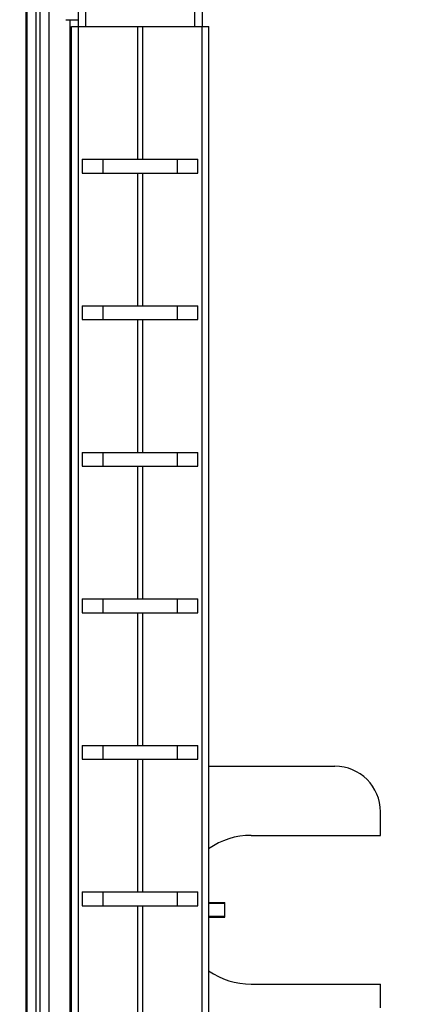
# Model space of a CAD drawing. Header units: inches. Extents: x 0.2 to 16.8, y 0.2 to 10.8.
# Tile 36 of 38: x 10.83 to 11.353, y 6.988 to 8.338. Entities that reach past the tile are written whole.
import ezdxf

# ---------------------------------------------------------------- set-up
doc = ezdxf.new("R2010")
doc.units = ezdxf.units.IN
doc.header["$LTSCALE"] = 0.935
doc.header["$MEASUREMENT"] = 0
doc.layers.get('0').update_dxf_attribs({"linetype": 'CONTINUOUS'})
doc.layers.add('DIMENSIONS', color=7, linetype='CONTINUOUS')
doc.styles.get("Standard").update_dxf_attribs({"font": 'txt', "width": 0.8})
doc.dimstyles.new('DIMSTYLE_1', dxfattribs={"dimtxt": 0.125, "dimasz": 0.18, "dimexe": 0.125, "dimexo": 0.0625, "dimgap": 0.09, "dimtad": 0, "dimtih": 1, "dimtoh": 1, "dimzin": 4, "dimdsep": 46, "dimtxsty": 'STANDARD', "dimblk": '_FILLED', "dimblk1": '_FILLED', "dimblk2": '_FILLED', "dimcen": 0.09, "dimadec": 0, "dimazin": 0, "dimtp": 0.01, "dimtm": 0.01, "dimtfac": 1, "dimtofl": 0, "dimtmove": 0, "dimatfit": 3, "dimldrblk": '_FILLED', "dimfxl": 1, "dimtolj": 1, "dimtzin": 4, "dimarcsym": 0})
doc.dimstyles.new('DIMSTYLE_2', dxfattribs={"dimtxt": 0.125, "dimasz": 0.18, "dimexe": 0.125, "dimexo": 0.0625, "dimgap": 0.0625, "dimtad": 0, "dimtih": 1, "dimtoh": 1, "dimzin": 4, "dimdsep": 46, "dimtxsty": 'STANDARD', "dimblk": '_FILLED', "dimblk1": '_FILLED', "dimblk2": '_FILLED', "dimcen": 0.09, "dimadec": 0, "dimazin": 0, "dimtp": 0.01, "dimtm": 0.01, "dimtfac": 1, "dimtofl": 0, "dimtmove": 0, "dimatfit": 3, "dimldrblk": '_FILLED', "dimfxl": 1, "dimtolj": 1, "dimtzin": 4, "dimarcsym": 0})

# ---------------------------------------------------------------- blocks, each defined once
blk = doc.blocks.new('_FILLED')
at = {"color": 0, "linetype": 'BYBLOCK'}
blk.add_solid([(0, 0), (-1, 0.1736), (-1, -0.1736)], dxfattribs=at)
blk = doc.blocks.new('*D22')
at = {"layer": 'DIMENSIONS', "color": 2, "linetype": 'CONTINUOUS'}
for p, q in [((11.0023, 8.7485), (12.4826, 8.7485)), ((12.3576, 8.7485), (12.3576, 6.341)), ((12.3576, 3.6836), (12.3576, 6.091)), ((11.0023, 3.6836), (12.4826, 3.6836))]:
    blk.add_line(p, q, dxfattribs=at)
at = {"layer": 'DIMENSIONS', "color": 2, "linetype": 'CONTINUOUS', "xscale": 0.18, "yscale": 0.18, "zscale": 0.18}
for p, rotation in [((12.3576, 8.7485), 90), ((12.3576, 3.6836), 270)]:
    blk.add_blockref('_FILLED', p, dxfattribs=dict(at, rotation=rotation))
at = {"layer": 'DIMENSIONS', "color": 2, "linetype": 'CONTINUOUS', "insert": (12.3576, 6.2785), "char_height": 0.125, "width": 1.225, "attachment_point": 2, "line_spacing_factor": 0.9}
blk.add_mtext('5.06{\\Ftxt.shx;\\W1.000000;\\H0.125000; }[128.6]', dxfattribs=at)
blk = doc.blocks.new('*D25')
at = {"layer": 'DIMENSIONS', "color": 2, "linetype": 'CONTINUOUS'}
blk.add_line((9.8758, 7.7045), (9.8758, 9.186), dxfattribs=at)
at = {"layer": 'DIMENSIONS', "color": 2, "linetype": 'CONTINUOUS', "insert": (9.8133, 9.2485), "char_height": 0.125, "width": 0.925, "attachment_point": 1, "rotation": 90, "line_spacing_factor": 0.9}
blk.add_mtext('1.06{\\Ftxt.shx;\\W1.000000;\\H0.125000; }[27]', dxfattribs=at)
blk = doc.blocks.new('*D26')
at = {"layer": 'DIMENSIONS', "color": 2, "linetype": 'CONTINUOUS'}
blk.add_line((10.5532, 6.8518), (10.5532, 9.186), dxfattribs=at)
at = {"layer": 'DIMENSIONS', "color": 2, "linetype": 'CONTINUOUS', "insert": (10.4907, 9.2485), "char_height": 0.125, "width": 0.925, "attachment_point": 1, "rotation": 90, "line_spacing_factor": 0.9}
blk.add_mtext('.39{\\Ftxt.shx;\\W1.000000;\\H0.125000; }[9.8]', dxfattribs=at)

msp = doc.modelspace()

# ---------------------------------------------------------------- linework, layer by layer
at = {"color": 7, "linetype": 'CONTINUOUS'}
for p, q in [((10.8388, 3.6936), (10.8388, 8.7385)), ((10.8398, 3.6836), (10.8398, 8.7485)), ((10.8698, 8.7485), (10.8698, 3.6836)), ((10.9098, 8.3985), (10.9098, 8.3285)), ((11.0798, 8.3985), (11.0798, 8.3285)), ((10.9008, 4.3285), (10.9008, 8.3285)), ((10.9008, 8.3285), (11.0887, 8.3285)), ((11.0888, 4.3285), (11.0888, 8.3285)), ((10.9155, 8.1465), (10.9155, 8.1275)), ((10.9155, 8.1465), (11.074, 8.1465)), ((10.9442, 8.1275), (10.9442, 8.1465)), ((11.0453, 8.1465), (11.0453, 8.1275)), ((11.074, 8.1275), (11.074, 8.1465)), ((10.9155, 8.1275), (11.074, 8.1275)), ((10.9155, 7.9456), (10.9155, 7.9266)), ((10.9155, 7.9456), (11.074, 7.9456)), ((10.9442, 7.9266), (10.9442, 7.9456)), ((11.0453, 7.9456), (11.0453, 7.9266)), ((11.074, 7.9266), (11.074, 7.9456)), ((10.9155, 7.9266), (11.074, 7.9266)), ((10.9155, 7.7446), (10.9155, 7.7256)), ((10.9155, 7.7446), (11.074, 7.7446)), ((10.9442, 7.7256), (10.9442, 7.7446)), ((11.0453, 7.7446), (11.0453, 7.7256)), ((11.074, 7.7256), (11.074, 7.7446)), ((10.9155, 7.7256), (11.074, 7.7256)), ((10.9155, 7.5437), (10.9155, 7.5247)), ((10.9155, 7.5437), (11.074, 7.5437)), ((10.9442, 7.5247), (10.9442, 7.5437)), ((11.0453, 7.5437), (11.0453, 7.5247)), ((11.074, 7.5247), (11.074, 7.5437)), ((10.9155, 7.5247), (11.074, 7.5247)), ((10.9155, 7.3427), (10.9155, 7.3237)), ((10.9155, 7.3427), (11.074, 7.3427)), ((10.9442, 7.3237), (10.9442, 7.3427)), ((11.0453, 7.3427), (11.0453, 7.3237)), ((11.074, 7.3237), (11.074, 7.3427)), ((10.9155, 7.3237), (11.074, 7.3237)), ((11.0888, 7.3142), (11.2616, 7.3142)), ((11.3241, 7.2193), (11.3241, 7.2517)), ((11.1469, 7.2193), (11.3241, 7.2193)), ((10.9155, 7.1418), (10.9155, 7.1228)), ((10.9155, 7.1418), (11.074, 7.1418)), ((10.9442, 7.1228), (10.9442, 7.1418)), ((11.0453, 7.1418), (11.0453, 7.1228)), ((11.074, 7.1228), (11.074, 7.1418)), ((10.9155, 7.1228), (11.074, 7.1228)), ((11.1469, 7.0153), (11.3241, 7.0153)), ((11.3241, 6.983), (11.3241, 7.0153))]:
    msp.add_line(p, q, dxfattribs=at)
at = {"color": 9, "linetype": 'CONTINUOUS'}
for p, q in [((10.8518, 8.7485), (10.8518, 3.6836)), ((10.8578, 3.6836), (10.8578, 8.7485)), ((10.9198, 8.3985), (10.9198, 8.3285)), ((11.0698, 8.3285), (11.0698, 8.3985)), ((10.899, 4.319), (10.899, 8.338)), ((10.9097, 8.3285), (10.9097, 4.3285)), ((10.9916, 8.1465), (10.9916, 8.3285)), ((10.9979, 8.3285), (10.9979, 8.1465)), ((11.0798, 4.3285), (11.0798, 8.3285)), ((10.9916, 7.9456), (10.9916, 8.1275)), ((10.9979, 8.1275), (10.9979, 7.9456)), ((10.9916, 7.7446), (10.9916, 7.9266)), ((10.9979, 7.9266), (10.9979, 7.7446)), ((10.9916, 7.5437), (10.9916, 7.7256)), ((10.9979, 7.7256), (10.9979, 7.5437)), ((10.9916, 7.3427), (10.9916, 7.5247)), ((10.9979, 7.5247), (10.9979, 7.3427)), ((10.9916, 7.1418), (10.9916, 7.3237)), ((10.9979, 7.3237), (10.9979, 7.1418)), ((10.9916, 6.9408), (10.9916, 7.1228)), ((10.9979, 7.1228), (10.9979, 6.9408))]:
    msp.add_line(p, q, dxfattribs=at)
at = {"color": 6, "linetype": 'CONTINUOUS'}
for p, q in [((10.8928, 8.338), (10.9098, 8.338)), ((11.0888, 7.1273), (11.1108, 7.1273)), ((11.1108, 7.126), (11.0888, 7.126)), ((11.1108, 7.1073), (11.1108, 7.1273)), ((11.0888, 7.1086), (11.1108, 7.1086)), ((11.0888, 7.1073), (11.1108, 7.1073))]:
    msp.add_line(p, q, dxfattribs=at)
at = {"color": 7, "linetype": 'CONTINUOUS'}
for centre, radius, start, end in [((11.2616, 7.2517), 0.0625, 0, 90), ((11.1469, 7.1173), 0.102, 90, 124.88), ((11.1469, 7.1173), 0.102, 235.1201, 270)]:
    msp.add_arc(centre, radius, start, end, dxfattribs=at)

# ---------------------------------------------------------------- dimensions: what is measured, and where the dimension line sits
at = {"layer": 'DIMENSIONS', "color": 2, "linetype": 'CONTINUOUS'}
for feature_location, offset, origin, picture, middle in [((9.8758, 7.7045), (0, 1.4815), (10.9398, 7.438), '*D25', (9.8758, 9.711)), ((10.5532, 6.8518), (0, 2.3342), (10.9398, 6.6997), '*D26', (10.5532, 9.711))]:
    dim = msp.add_ordinate_dim(feature_location=feature_location, offset=offset, dtype=1, origin=origin, dimstyle='DIMSTYLE_1', override={"dimtad": 1, "dimtih": 0, "dimtoh": 0}, dxfattribs=at)
    dim.commit()
    dim.dimension.update_dxf_attribs({"geometry": picture, "text_midpoint": middle})
dim = msp.add_linear_dim(base=(12.3576, 3.6836), p1=(10.9398, 8.7485), p2=(10.9398, 3.6836), angle=270, dimstyle='DIMSTYLE_2', dxfattribs=at)
dim.commit()
dim.dimension.update_dxf_attribs({"geometry": '*D22', "text_midpoint": (12.3576, 6.216), "dimtype": 160})

doc.saveas('drawing.dxf')
